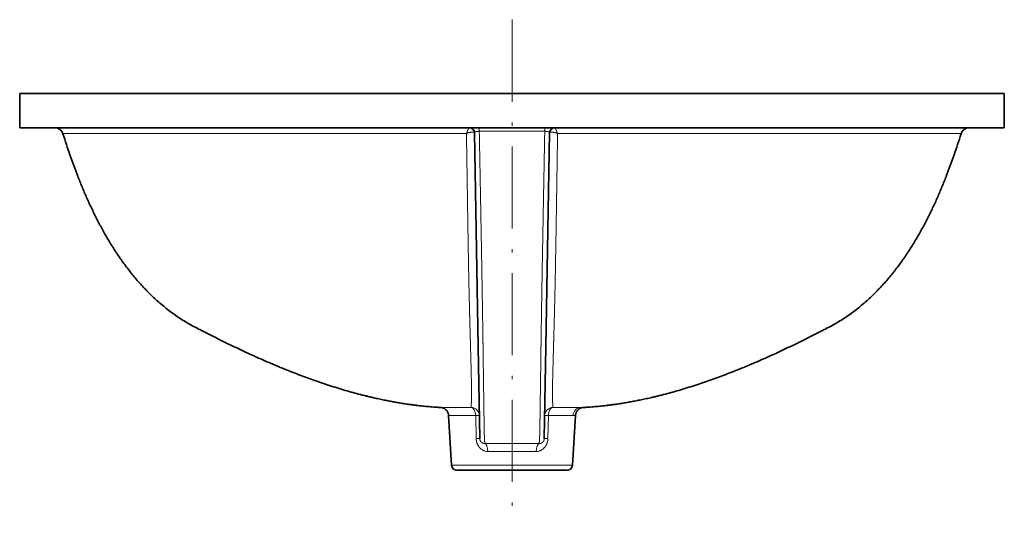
# Model space of a CAD drawing. Extents: x 33 to 373, y 32 to 274.
# Tile 4 of 6: x 33 to 177, y 201 to 274. Entities that reach past the tile are written whole.
import ezdxf

# ---------------------------------------------------------------- set-up
doc = ezdxf.new("R2010")
doc.units = 0
doc.linetypes.add('DASHDOT', pattern=[18.5, 12, -3, 0.5, -3])
doc.layers.get('0').update_dxf_attribs({"lineweight": 13})

# ---------------------------------------------------------------- blocks, each defined once
blk = doc.blocks.new('BLOCK4')
at = {"color": 7, "lineweight": 35}
for p, q in [((-287.5, 0), (-287.5, -20)), ((-287.5, 0), (287.5, 0)), ((287.5, 0), (287.5, -20)), ((-287.5, -20), (287.5, -20)), ((-21.95, -22.95), (-19.77, -147.93)), ((21.95, -22.95), (19.77, -147.93)), ((-19.77, -147.93), (-18.83, -201.54)), ((19.77, -147.93), (18.83, -201.54)), ((-37.05, -188.06), (-35.27, -217.18)), ((37.05, -188.06), (35.27, -217.18)), ((-32.27, -220), (32.27, -220))]:
    blk.add_line(p, q, dxfattribs=at)
at = {"color": 7, "lineweight": 13, "ltscale": 7.34673e-05}
blk.add_line((-262.23, -23.51), (-262.23, -23.51), dxfattribs=at)
at = {"color": 7, "lineweight": 13, "ltscale": 7.34999e-05}
blk.add_line((262.23, -23.51), (262.23, -23.51), dxfattribs=at)
at = {"color": 7, "lineweight": 13, "ltscale": 0.335744}
blk.add_line((-21.21, -188.03), (-20.94, -201.46), dxfattribs=at)
at = {"color": 7, "lineweight": 13, "ltscale": 0.335745}
blk.add_line((21.21, -188.03), (20.94, -201.46), dxfattribs=at)
at = {"color": 7, "lineweight": 35, "ltscale": 0.003331}
for p, q in [((-18.83, -201.68), (-18.83, -201.54)), ((18.83, -201.54), (18.83, -201.68))]:
    blk.add_line(p, q, dxfattribs=at)
at = {"color": 7, "lineweight": 13}
blk.add_line((-35.27, -217.18), (35.27, -217.18), dxfattribs=at)
at = {"color": 7, "lineweight": 35}
for centre, radius, start, end in [((-267, -25), 5, 17.31448, 89.9875), ((-24.95, -23), 3, 1.00001, 90), ((24.95, -23), 3, 90, 179), ((32, -29.2), 8.4, 131.63369, 134.39328), ((267, -25), 5, 90.0126, 162.68561), ((-32.27, -217), 3, 183.5, 270), ((32.27, -217), 3, 270, 356.5)]:
    blk.add_arc(centre, radius, start, end, dxfattribs=at)
at = {"color": 7, "lineweight": 13}
for centre, radius, start, end in [((1.1, -22078.33), 22056.25, 90.002858, 90.052498), ((-1.27, -22351.32), 22329.23, 89.947697, 89.99673), ((-24.06, -188.34), 5, 1.36888, 88.22962), ((24.06, -188.34), 5, 91.77003, 178.96232), ((-16.01, -201.48), 2.97, 259.0297, 272.12442), ((1657.25, -206.32), 1657.26, 179.93532, 180.09739), ((16.01, -201.48), 2.97, 267.87513, 280.97825), ((-14.05, -202.95), 6.19, 255.16882, 269.99365), ((14.05, -202.95), 6.19, 270.00626, 284.84486)]:
    blk.add_arc(centre, radius, start, end, dxfattribs=at)
for centre, major_axis, ratio, start_param, end_param in [((-25.02, -23), (0, -3), 0.968526, 1.671344, 3.14159), ((-26.9, -22.99), (4.95, 0.04), 0.192434, 0.001957, 0.267812), ((-19.24, -23), (0, -3), 0.045653, 1.877783, 3.141593), ((19.24, -23), (0, -3), 0.045652, 3.141592, 4.405403), ((26.9, -22.99), (4.95, -0.04), 0.192435, 2.873781, 3.139636), ((25.02, -23), (0, -3), 0.968526, 3.141595, 4.611841), ((-187.07, 234), (238.11, -396.07), 0.556025, 5.779014, 5.92873), ((187.07, 234), (-238.11, -396.08), 0.556023, 0.354453, 0.504167), ((-24.06, -188.34), (0.01, -5), 0.572451, 1.630217, 3.081191), ((24.06, -188.34), (-0.01, -5), 0.572462, 3.201995, 4.652969), ((40.4, -188.4), (-0.05, -5), 0.961001, 3.194821, 4.660882), ((-24.06, -188.34), (5, 0.09), 0.062273, 0, 0.961557), ((24.06, -188.34), (5, -0.09), 0.062273, 2.180049, 3.141593), ((-23.83, -201.77), (5, 0.09), 0.062457, 0, 0.954583), ((-16.01, -209.44), (0, -5), 0.392824, 1.631887, 3.085438), ((16.01, -209.44), (0, -5), 0.392851, 3.197743, 4.651299), ((23.83, -201.77), (5, -0.09), 0.062456, 2.187021, 3.141593)]:
    blk.add_ellipse(centre, major_axis=major_axis, ratio=ratio, start_param=start_param, end_param=end_param, dxfattribs=at)
for points, knots in [([(-26.61, -23.37), (-26.6, -23.36), (-26.6, -23.35), (-26.6, -23.35), (-26.59, -23.33), (-26.59, -23.32), (-26.59, -23.31), (-26.54, -23.21), (-26.5, -23.11), (-26.47, -23.02), (-26.22, -22.42), (-25.99, -21.85), (-25.79, -21.4), (-25.49, -20.74), (-25.24, -20.27), (-25.15, -20.13), (-25.08, -20.03), (-25.03, -20), (-25.03, -20), (-25.02, -20), (-25.02, -20)], [0, 0, 0, 0, 0, 0, 0.059147, 0.059147, 0.059147, 0.118293, 0.118293, 0.118293, 0.946313, 0.946313, 0.946313, 5.398637, 5.398637, 5.398637, 8.113511, 8.113511, 8.113511, 8.427652, 8.427652, 8.427652, 8.427652, 8.427652, 8.427652]), ([(-26.61, -23.37), (-26.6, -23.37), (-26.59, -23.36), (-26.59, -23.36), (-26.57, -23.35), (-26.56, -23.35), (-26.55, -23.35), (-26.5, -23.33), (-26.46, -23.31), (-26.4, -23.29), (-26.3, -23.26), (-26.2, -23.22), (-26.15, -23.2), (-25.65, -23.03), (-25.15, -22.88), (-24.71, -22.76), (-23.82, -22.57), (-23.02, -22.5), (-22.63, -22.5), (-22.32, -22.57), (-22.13, -22.7)], [0, 0, 0, 0, 0, 0, 0.060365, 0.060365, 0.060365, 0.120731, 0.120731, 0.120731, 0.457087, 0.457087, 0.457087, 0.940004, 0.940004, 0.940004, 4.669618, 4.669618, 4.669618, 8.750265, 8.750265, 8.750265, 8.750265, 8.750265, 8.750265]), ([(-19.11, -22.09), (-19.68, -22.09), (-20.24, -22.13), (-20.75, -22.21), (-21.43, -22.39), (-21.81, -22.64), (-21.9, -22.74), (-21.95, -22.84), (-21.95, -22.95)], [0, 0, 0, 0, 0, 0, 6.615887, 6.615887, 6.615887, 10.71639, 10.71639, 10.71639, 10.71639, 10.71639, 10.71639]), ([(-19.11, -22.09), (-18.9, -33.72), (-18.68, -45.24), (-18.47, -56.51), (-18.07, -78.44), (-17.69, -99.51), (-17.51, -109.53), (-17.28, -123.62), (-17.08, -136.64), (-17.02, -140.63), (-16.96, -144.91), (-16.91, -149), (-16.9, -149.49), (-16.89, -149.89), (-16.89, -150.29)], [0, 0, 0, 0, 0, 0, 99.729088, 99.729088, 99.729088, 194.410754, 194.410754, 194.410754, 238.055391, 238.055391, 238.055391, 242.844158, 242.844158, 242.844158, 242.844158, 242.844158, 242.844158]), ([(19.11, -22.09), (18.93, -31.88), (18.75, -41.6), (18.57, -51.17), (18.23, -69.74), (17.9, -87.79), (17.74, -96.42), (17.45, -113.15), (17.2, -128.83), (17.08, -136.28), (16.98, -143.36), (16.89, -149.94), (16.89, -149.96), (16.89, -150.04), (16.89, -150.13), (16.89, -150.19), (16.89, -150.24), (16.89, -150.29)], [0, 0, 0, 0, 0, 0, 83.983276, 83.983276, 83.983276, 163.667643, 163.667643, 163.667643, 242.023899, 242.023899, 242.023899, 242.348776, 242.348776, 242.348776, 242.961973, 242.961973, 242.961973, 242.961973, 242.961973, 242.961973]), ([(21.95, -22.95), (21.95, -22.8), (21.85, -22.65), (21.65, -22.51), (21.11, -22.29), (20.32, -22.15), (19.93, -22.11), (19.52, -22.09), (19.11, -22.09)], [0, 0, 0, 0, 0, 0, 5.897528, 5.897528, 5.897528, 10.714569, 10.714569, 10.714569, 10.714569, 10.714569, 10.714569]), ([(22.13, -22.7), (22.24, -22.62), (22.39, -22.57), (22.58, -22.53), (23.25, -22.49), (24.1, -22.62), (24.72, -22.75), (25.46, -22.97), (26.21, -23.23), (26.33, -23.27), (26.45, -23.31), (26.58, -23.36), (26.59, -23.36), (26.6, -23.36), (26.61, -23.37)], [0, 0, 0, 0, 0, 0, 2.386096, 2.386096, 2.386096, 7.753697, 7.753697, 7.753697, 8.70488, 8.70488, 8.70488, 8.791661, 8.791661, 8.791661, 8.791661, 8.791661, 8.791661]), ([(25.02, -20), (25.05, -20), (25.11, -20.07), (25.19, -20.19), (25.46, -20.68), (25.8, -21.42), (26.03, -21.95), (26.29, -22.58), (26.55, -23.23), (26.57, -23.26), (26.59, -23.32), (26.61, -23.37)], [0, 0, 0, 0, 0, 0, 2.774998, 2.774998, 2.774998, 8.005148, 8.005148, 8.005148, 8.45657, 8.45657, 8.45657, 8.45657, 8.45657, 8.45657]), ([(-262.23, -23.51), (-262.2, -23.44), (-260.61, -23.38), (-257.44, -23.34), (-252.05, -23.31), (-245.21, -23.3), (-243.95, -23.3), (-240.54, -23.3), (-236.87, -23.3), (-234.47, -23.3), (-230.19, -23.3), (-225.66, -23.3), (-223.7, -23.31), (-221.15, -23.31), (-218.55, -23.31), (-218.01, -23.31), (-216.86, -23.32), (-215.71, -23.32), (-215.2, -23.32), (-210.82, -23.33), (-206.32, -23.33), (-202.34, -23.34), (-196.8, -23.35), (-191.13, -23.36), (-189.58, -23.37), (-186.9, -23.37), (-184.2, -23.38), (-182.97, -23.38), (-177.89, -23.39), (-172.73, -23.4), (-168.66, -23.41), (-164.08, -23.41), (-159.46, -23.42), (-159.24, -23.42), (-158.48, -23.42), (-157.72, -23.42), (-157.48, -23.42), (-157.01, -23.43), (-156.54, -23.43), (-156.3, -23.43), (-152.85, -23.43), (-149.38, -23.44), (-146.11, -23.44), (-142.3, -23.45), (-138.46, -23.45), (-137.93, -23.45), (-136.86, -23.45), (-135.79, -23.45), (-135.26, -23.46), (-134.19, -23.46), (-133.12, -23.46), (-132.58, -23.46), (-131.52, -23.46), (-130.45, -23.46), (-129.91, -23.46), (-127.43, -23.46), (-124.94, -23.46), (-123.35, -23.47), (-121.11, -23.47), (-118.87, -23.47), (-118.6, -23.47), (-117.92, -23.47), (-117.23, -23.47), (-116.81, -23.47), (-116.03, -23.47), (-115.25, -23.47), (-114.67, -23.47), (-113.1, -23.47), (-111.52, -23.47), (-110.31, -23.47), (-108.86, -23.47), (-107.4, -23.47), (-107.39, -23.47), (-106.96, -23.47), (-106.52, -23.47), (-106.32, -23.47), (-105.69, -23.47), (-105.05, -23.47), (-104.84, -23.47), (-102.48, -23.47), (-100.11, -23.47), (-98.17, -23.47), (-94.63, -23.47), (-91.07, -23.47), (-89.46, -23.47), (-85.98, -23.47), (-82.49, -23.46), (-81.88, -23.46), (-77.43, -23.46), (-72.95, -23.45), (-70.26, -23.45), (-67.42, -23.45), (-64.58, -23.44), (-64.25, -23.44), (-63.79, -23.44), (-63.34, -23.44), (-63.11, -23.44), (-62.63, -23.44), (-62.14, -23.44), (-61.96, -23.44), (-58.94, -23.43), (-55.91, -23.43), (-53.13, -23.42), (-50.11, -23.42), (-47.09, -23.41), (-46.86, -23.41), (-46.39, -23.41), (-45.93, -23.41), (-45.7, -23.41), (-44.95, -23.41), (-44.2, -23.4), (-43.93, -23.4), (-40.18, -23.4), (-36.43, -23.39), (-33.1, -23.38), (-29.85, -23.37), (-26.61, -23.37)], [0, 0, 0, 0, 0, 0, 84.411581, 84.411581, 84.411581, 102.515336, 102.515336, 102.515336, 132.155962, 132.155962, 132.155962, 153.982299, 153.982299, 153.982299, 160.017924, 160.017924, 160.017924, 166.165853, 166.165853, 166.165853, 205.824394, 205.824394, 205.824394, 219.895246, 219.895246, 219.895246, 230.962505, 230.962505, 230.962505, 266.939129, 266.939129, 266.939129, 271.637428, 271.637428, 271.637428, 273.71672, 273.71672, 273.71672, 275.796012, 275.796012, 275.796012, 304.061799, 304.061799, 304.061799, 308.604003, 308.604003, 308.604003, 313.146207, 313.146207, 313.146207, 317.688406, 317.688406, 317.688406, 322.230605, 322.230605, 322.230605, 338.746839, 338.746839, 338.746839, 341.017928, 341.017928, 341.017928, 344.458594, 344.458594, 344.458594, 347.545219, 347.545219, 347.545219, 357.633078, 357.633078, 357.633078, 359.613035, 359.613035, 359.613035, 361.216325, 361.216325, 361.216325, 364.786557, 364.786557, 364.786557, 380.819211, 380.819211, 380.819211, 393.993522, 393.993522, 393.993522, 409.213392, 409.213392, 409.213392, 430.367198, 430.367198, 430.367198, 432.124121, 432.124121, 432.124121, 434.057245, 434.057245, 434.057245, 436.106207, 436.106207, 436.106207, 458.43219, 458.43219, 458.43219, 460.278179, 460.278179, 460.278179, 462.124168, 462.124168, 462.124168, 466.190906, 466.190906, 466.190906, 492.199261, 492.199261, 492.199261, 492.199261, 492.199261, 492.199261]), ([(-26.61, -23.37), (-26.45, -33.47), (-26.3, -43.48), (-26.15, -53.29), (-25.86, -72.44), (-25.56, -90.72), (-25.41, -99.45), (-25.2, -110.25), (-24.98, -120.25), (-24.92, -122.46), (-24.84, -126.02), (-24.75, -129.44), (-24.72, -130.74), (-24.68, -132.06), (-24.65, -133.36), (-24.64, -133.4), (-24.64, -133.45), (-24.64, -133.49)], [0, 0, 0, 0, 0, 0, 89.927132, 89.927132, 89.927132, 176.908731, 176.908731, 176.908731, 202.507146, 202.507146, 202.507146, 218.635114, 218.635114, 218.635114, 219.174048, 219.174048, 219.174048, 219.174048, 219.174048, 219.174048]), ([(24.64, -133.49), (24.8, -127.78), (24.95, -121.61), (25.1, -115.05), (25.43, -98.52), (25.73, -80.49), (25.9, -69.58), (26.14, -53.84), (26.39, -37.73), (26.46, -32.96), (26.53, -28.18), (26.61, -23.37)], [0, 0, 0, 0, 0, 0, 73.413421, 73.413421, 73.413421, 176.188546, 176.188546, 176.188546, 218.996809, 218.996809, 218.996809, 218.996809, 218.996809, 218.996809]), ([(262.23, -23.51), (262.23, -23.51), (262.23, -23.51), (262.23, -23.51), (262.12, -23.43), (260.45, -23.38), (257.29, -23.34), (251.45, -23.31), (243.9, -23.3), (241.91, -23.3), (236.71, -23.3), (230.97, -23.3), (227.33, -23.3), (222.48, -23.31), (217.42, -23.32), (216.29, -23.32), (211.38, -23.33), (206.3, -23.33), (202.31, -23.34), (196.75, -23.35), (191.07, -23.36), (189.56, -23.37), (186.87, -23.37), (184.16, -23.38), (182.94, -23.38), (177.86, -23.39), (172.69, -23.4), (168.63, -23.41), (164.05, -23.41), (159.43, -23.42), (159.21, -23.42), (158.45, -23.42), (157.69, -23.42), (157.45, -23.42), (156.98, -23.43), (156.51, -23.43), (156.27, -23.43), (152.82, -23.43), (149.35, -23.44), (146.08, -23.44), (142.27, -23.45), (138.43, -23.45), (137.89, -23.45), (136.83, -23.45), (135.76, -23.45), (135.23, -23.46), (134.14, -23.46), (133.05, -23.46), (132.58, -23.46), (131.49, -23.46), (130.41, -23.46), (129.87, -23.46), (127.39, -23.46), (124.9, -23.46), (123.31, -23.47), (121.07, -23.47), (118.82, -23.47), (118.55, -23.47), (117.87, -23.47), (117.19, -23.47), (116.78, -23.47), (116.01, -23.47), (115.25, -23.47), (114.66, -23.47), (113.09, -23.47), (111.52, -23.47), (110.31, -23.47), (108.83, -23.47), (107.35, -23.47), (107.4, -23.47), (106.94, -23.47), (106.48, -23.47), (106.27, -23.47), (105.63, -23.47), (104.98, -23.47), (104.74, -23.47), (100.73, -23.47), (96.73, -23.47), (93.16, -23.47), (88.69, -23.47), (84.2, -23.47), (83.63, -23.47), (81.98, -23.46), (80.33, -23.46), (79.53, -23.46), (76.17, -23.46), (72.81, -23.45), (70.17, -23.45), (67.46, -23.45), (64.75, -23.44), (64.63, -23.44), (64.12, -23.44), (63.62, -23.44), (63.27, -23.44), (62.65, -23.44), (62.02, -23.44), (61.79, -23.44), (58.88, -23.43), (55.96, -23.43), (53.28, -23.42), (50.39, -23.42), (47.49, -23.41), (46.92, -23.41), (46.16, -23.41), (45.39, -23.41), (44.75, -23.41), (43.96, -23.4), (43.18, -23.4), (42.69, -23.4), (39.33, -23.39), (35.98, -23.39), (32.86, -23.38), (29.73, -23.37), (26.61, -23.37)], [0, 0, 0, 0, 0, 0, 1.36179, 1.36179, 1.36179, 84.418459, 84.418459, 84.418459, 112.103124, 112.103124, 112.103124, 153.993509, 153.993509, 153.993509, 165.944451, 165.944451, 165.944451, 205.610174, 205.610174, 205.610174, 219.799793, 219.799793, 219.799793, 230.881424, 230.881424, 230.881424, 266.852956, 266.852956, 266.852956, 271.56784, 271.56784, 271.56784, 273.647416, 273.647416, 273.647416, 275.726993, 275.726993, 275.726993, 303.993819, 303.993819, 303.993819, 308.538449, 308.538449, 308.538449, 313.083078, 313.083078, 313.083078, 317.767737, 317.767737, 317.767737, 322.312361, 322.312361, 322.312361, 338.844826, 338.844826, 338.844826, 341.117127, 341.117127, 341.117127, 344.517133, 344.517133, 344.517133, 347.53775, 347.53775, 347.53775, 357.636805, 357.636805, 357.636805, 359.817923, 359.817923, 359.817923, 361.467475, 361.467475, 361.467475, 365.094733, 365.094733, 365.094733, 394.657869, 394.657869, 394.657869, 401.6285, 401.6285, 401.6285, 408.14148, 408.14148, 408.14148, 428.958151, 428.958151, 428.958151, 429.967975, 429.967975, 429.967975, 433.019613, 433.019613, 433.019613, 435.090172, 435.090172, 435.090172, 456.548103, 456.548103, 456.548103, 458.250621, 458.250621, 458.250621, 462.675138, 462.675138, 462.675138, 464.538842, 464.538842, 464.538842, 489.572924, 489.572924, 489.572924, 489.572924, 489.572924, 489.572924]), ([(-24.64, -133.49), (-24.64, -133.53), (-24.64, -133.57), (-24.64, -133.62), (-24.64, -133.7), (-24.63, -133.79), (-24.63, -133.83), (-24.61, -134.44), (-24.6, -135.04), (-24.58, -135.6), (-24.48, -139.01), (-24.39, -142.26), (-24.32, -144.86), (-24.19, -149.42), (-24.08, -153.49), (-24.04, -155.25), (-23.94, -158.69), (-23.87, -161.72), (-23.83, -163.17), (-23.77, -165.44), (-23.73, -167.44), (-23.71, -168.21), (-23.69, -169.33), (-23.67, -170.35), (-23.66, -170.7), (-23.65, -171.37), (-23.63, -172.01), (-23.63, -172.34), (-23.62, -172.97), (-23.61, -173.55), (-23.6, -173.84), (-23.59, -174.43), (-23.59, -174.98), (-23.58, -175.25), (-23.58, -175.66), (-23.58, -176.04), (-23.58, -176.17), (-23.59, -176.37), (-23.59, -176.56), (-23.59, -176.62), (-23.59, -176.74), (-23.6, -176.86), (-23.6, -176.92), (-23.6, -177.12), (-23.6, -177.31), (-23.6, -177.43), (-23.61, -177.68), (-23.61, -177.92), (-23.62, -178.04), (-23.62, -178.35), (-23.63, -178.64), (-23.63, -178.82), (-23.64, -179), (-23.66, -179.19), (-23.66, -179.2), (-23.66, -179.23), (-23.66, -179.25), (-23.66, -179.27), (-23.67, -179.3), (-23.67, -179.33), (-23.67, -179.34), (-23.69, -179.63), (-23.7, -179.91), (-23.71, -180.15), (-23.73, -180.41), (-23.75, -180.64), (-23.75, -180.66), (-23.75, -180.68), (-23.76, -180.7), (-23.76, -180.71), (-23.77, -180.84), (-23.78, -180.98), (-23.79, -181.1), (-23.79, -181.23), (-23.81, -181.35), (-23.81, -181.35), (-23.81, -181.38), (-23.81, -181.4), (-23.81, -181.42), (-23.82, -181.51), (-23.83, -181.61), (-23.83, -181.69), (-23.83, -181.78), (-23.84, -181.86), (-23.84, -181.87), (-23.84, -181.89), (-23.85, -181.91), (-23.85, -181.93), (-23.86, -182.07), (-23.87, -182.22), (-23.87, -182.34), (-23.87, -182.47), (-23.88, -182.59), (-23.88, -182.6), (-23.88, -182.64), (-23.88, -182.67), (-23.89, -182.68), (-23.89, -182.72), (-23.89, -182.75), (-23.89, -182.76), (-23.89, -182.79), (-23.89, -182.82), (-23.89, -182.83), (-23.89, -182.91), (-23.9, -182.97), (-23.9, -183.02), (-23.9, -183.12), (-23.9, -183.21), (-23.9, -183.24), (-23.9, -183.29), (-23.9, -183.33), (-23.9, -183.34), (-23.9, -183.34), (-23.9, -183.35)], [0, 0, 0, 0, 0, 0, 0.484981, 0.484981, 0.484981, 0.956777, 0.956777, 0.956777, 7.795311, 7.795311, 7.795311, 43.061199, 43.061199, 43.061199, 73.361695, 73.361695, 73.361695, 104.951709, 104.951709, 104.951709, 127.011041, 127.011041, 127.011041, 138.661353, 138.661353, 138.661353, 150.669761, 150.669761, 150.669761, 163.713229, 163.713229, 163.713229, 177.730893, 177.730893, 177.730893, 185.311256, 185.311256, 185.311256, 189.101441, 189.101441, 189.101441, 192.891626, 192.891626, 192.891626, 201.620417, 201.620417, 201.620417, 210.020795, 210.020795, 210.020795, 224.257222, 224.257222, 224.257222, 225.439914, 225.439914, 225.439914, 226.622607, 226.622607, 226.622607, 227.805296, 227.805296, 227.805296, 251.53286, 251.53286, 251.53286, 252.984225, 252.984225, 252.984225, 254.569342, 254.569342, 254.569342, 267.427556, 267.427556, 267.427556, 269.267314, 269.267314, 269.267314, 270.71868, 270.71868, 270.71868, 281.255194, 281.255194, 281.255194, 282.345736, 282.345736, 282.345736, 284.619515, 284.619515, 284.619515, 303.5178, 303.5178, 303.5178, 306.60657, 306.60657, 306.60657, 309.689018, 309.689018, 309.689018, 313.075284, 313.075284, 313.075284, 316.164054, 316.164054, 316.164054, 328.423236, 328.423236, 328.423236, 340.741255, 340.741255, 340.741255, 342.764569, 342.764569, 342.764569, 342.764569, 342.764569, 342.764569]), ([(23.9, -183.35), (23.9, -183.32), (23.9, -183.29), (23.9, -183.27), (23.9, -183.21), (23.9, -183.14), (23.9, -183.11), (23.9, -183.04), (23.9, -182.96), (23.89, -182.92), (23.89, -182.87), (23.89, -182.81), (23.89, -182.77), (23.89, -182.74), (23.89, -182.71), (23.89, -182.7), (23.88, -182.68), (23.88, -182.66), (23.88, -182.64), (23.88, -182.53), (23.87, -182.4), (23.87, -182.28), (23.86, -182.14), (23.85, -181.99), (23.85, -181.97), (23.85, -181.95), (23.85, -181.93), (23.85, -181.92), (23.84, -181.9), (23.84, -181.88), (23.84, -181.86), (23.83, -181.77), (23.83, -181.67), (23.82, -181.58), (23.82, -181.47), (23.81, -181.36), (23.81, -181.35), (23.8, -181.32), (23.8, -181.3), (23.8, -181.28), (23.8, -181.25), (23.79, -181.23), (23.79, -181.22), (23.79, -181.12), (23.78, -181.03), (23.78, -180.94), (23.77, -180.85), (23.76, -180.75), (23.76, -180.74), (23.76, -180.71), (23.75, -180.68), (23.75, -180.67), (23.75, -180.61), (23.74, -180.55), (23.74, -180.51), (23.72, -180.28), (23.71, -180.05), (23.7, -179.85), (23.69, -179.63), (23.67, -179.4), (23.67, -179.39), (23.67, -179.37), (23.67, -179.35), (23.67, -179.34), (23.66, -179.3), (23.66, -179.26), (23.66, -179.25), (23.66, -179.2), (23.65, -179.15), (23.65, -179.13), (23.63, -178.84), (23.62, -178.53), (23.62, -178.24), (23.61, -177.84), (23.6, -177.41), (23.6, -177.31), (23.6, -177.16), (23.6, -177.01), (23.6, -176.96), (23.59, -176.85), (23.59, -176.74), (23.59, -176.7), (23.59, -176.62), (23.59, -176.54), (23.59, -176.51), (23.59, -176.46), (23.59, -176.41), (23.59, -176.38), (23.58, -176.3), (23.58, -176.22), (23.58, -176.19), (23.58, -176.02), (23.58, -175.86), (23.58, -175.75), (23.58, -175.25), (23.59, -174.72), (23.6, -174.3), (23.61, -173.63), (23.62, -172.9), (23.62, -172.67), (23.63, -171.99), (23.65, -171.27), (23.66, -170.77), (23.68, -169.78), (23.7, -168.7), (23.71, -168.17), (23.75, -166.31), (23.8, -164.2), (23.84, -162.6), (23.91, -159.87), (24, -156.79), (24.03, -155.62), (24.11, -152.45), (24.21, -148.94), (24.27, -146.66), (24.37, -142.95), (24.49, -138.95), (24.53, -137.52), (24.57, -135.84), (24.62, -134.12), (24.63, -133.94), (24.64, -133.72), (24.64, -133.49)], [0, 0, 0, 0, 0, 0, 9.273207, 9.273207, 9.273207, 18.546414, 18.546414, 18.546414, 27.381922, 27.381922, 27.381922, 30.948305, 30.948305, 30.948305, 33.157183, 33.157183, 33.157183, 35.366061, 35.366061, 35.366061, 55.319027, 55.319027, 55.319027, 56.599579, 56.599579, 56.599579, 58.092313, 58.092313, 58.092313, 59.39986, 59.39986, 59.39986, 71.34171, 71.34171, 71.34171, 72.834444, 72.834444, 72.834444, 74.327178, 74.327178, 74.327178, 75.819913, 75.819913, 75.819913, 85.25093, 85.25093, 85.25093, 86.298822, 86.298822, 86.298822, 88.543759, 88.543759, 88.543759, 92.735325, 92.735325, 92.735325, 111.607481, 111.607481, 111.607481, 112.569132, 112.569132, 112.569132, 113.530784, 113.530784, 113.530784, 115.857063, 115.857063, 115.857063, 117.780366, 117.780366, 117.780366, 140.474629, 140.474629, 140.474629, 146.959233, 146.959233, 146.959233, 150.201537, 150.201537, 150.201537, 153.647807, 153.647807, 153.647807, 155.155622, 155.155622, 155.155622, 156.663438, 156.663438, 156.663438, 159.966973, 159.966973, 159.966973, 165.998229, 165.998229, 165.998229, 186.947446, 186.947446, 186.947446, 196.434489, 196.434489, 196.434489, 213.682228, 213.682228, 213.682228, 229.748399, 229.748399, 229.748399, 266.136512, 266.136512, 266.136512, 287.001614, 287.001614, 287.001614, 320.588083, 320.588083, 320.588083, 338.694972, 338.694972, 338.694972, 341.440852, 341.440852, 341.440852, 341.440852, 341.440852, 341.440852]), ([(-16.89, -150.29), (-16.89, -150.51), (-16.88, -150.72), (-16.88, -150.82), (-16.87, -151.61), (-16.86, -152.4), (-16.85, -152.97), (-16.79, -158.02), (-16.72, -162.76), (-16.67, -166.69), (-16.59, -172.4), (-16.52, -177.34), (-16.5, -179.07), (-16.45, -182.95), (-16.4, -186.26), (-16.37, -187.99), (-16.34, -189.97), (-16.32, -191.69), (-16.31, -192.04), (-16.3, -192.73), (-16.29, -193.39), (-16.29, -193.71), (-16.26, -195.08), (-16.24, -196.26), (-16.23, -197.09), (-16.21, -198.11), (-16.19, -198.99), (-16.18, -199.22), (-16.17, -199.57), (-16.16, -199.9), (-16.15, -200.02), (-16.14, -200.24), (-16.14, -200.45), (-16.13, -200.56), (-16.12, -200.95), (-16.1, -201.32), (-16.09, -201.57), (-16.08, -201.82), (-16.06, -202.06), (-16.06, -202.07), (-16.06, -202.09), (-16.06, -202.11), (-16.06, -202.12), (-16.04, -202.34), (-16.03, -202.55), (-16.02, -202.74), (-16.01, -202.93), (-15.99, -203.1), (-15.99, -203.12), (-15.99, -203.14), (-15.99, -203.15), (-15.98, -203.17), (-15.97, -203.31), (-15.96, -203.44), (-15.95, -203.57), (-15.94, -203.69), (-15.94, -203.8), (-15.93, -203.81), (-15.93, -203.83), (-15.93, -203.84), (-15.93, -203.84), (-15.93, -203.9), (-15.92, -203.96), (-15.92, -204.01), (-15.92, -204.07), (-15.91, -204.12), (-15.91, -204.13), (-15.91, -204.14), (-15.91, -204.15), (-15.91, -204.16), (-15.91, -204.17), (-15.91, -204.19), (-15.91, -204.19), (-15.91, -204.23), (-15.91, -204.27), (-15.9, -204.31), (-15.9, -204.35), (-15.9, -204.4), (-15.9, -204.41), (-15.9, -204.43), (-15.9, -204.45)], [0, 0, 0, 0, 0, 0, 2.459437, 2.459437, 2.459437, 8.984286, 8.984286, 8.984286, 60.846355, 60.846355, 60.846355, 91.051794, 91.051794, 91.051794, 133.201919, 133.201919, 133.201919, 144.455856, 144.455856, 144.455856, 156.20647, 156.20647, 156.20647, 196.195981, 196.195981, 196.195981, 211.822758, 211.822758, 211.822758, 220.331423, 220.331423, 220.331423, 228.873314, 228.873314, 228.873314, 252.833852, 252.833852, 252.833852, 254.276415, 254.276415, 254.276415, 255.613627, 255.613627, 255.613627, 277.990055, 277.990055, 277.990055, 279.315183, 279.315183, 279.315183, 280.754313, 280.754313, 280.754313, 299.156677, 299.156677, 299.156677, 300.692964, 300.692964, 300.692964, 302.429707, 302.429707, 302.429707, 311.647423, 311.647423, 311.647423, 313.18371, 313.18371, 313.18371, 314.719997, 314.719997, 314.719997, 316.256285, 316.256285, 316.256285, 323.565769, 323.565769, 323.565769, 327.802682, 327.802682, 327.802682, 327.802682, 327.802682, 327.802682]), ([(16.89, -150.29), (16.89, -150.54), (16.88, -150.78), (16.88, -150.95), (16.87, -151.88), (16.86, -152.81), (16.85, -153.49), (16.78, -158.6), (16.72, -163.4), (16.66, -167.27), (16.6, -172.21), (16.53, -176.56), (16.52, -177.74), (16.46, -181.82), (16.41, -185.33), (16.38, -187.56), (16.34, -189.94), (16.31, -191.96), (16.31, -192.3), (16.3, -192.99), (16.29, -193.63), (16.28, -193.95), (16.27, -194.93), (16.25, -195.81), (16.24, -196.39), (16.22, -197.44), (16.2, -198.36), (16.19, -198.79), (16.18, -199.25), (16.16, -199.68), (16.16, -199.73), (16.16, -199.84), (16.15, -199.96), (16.15, -200.01), (16.15, -200.13), (16.14, -200.24), (16.14, -200.3), (16.13, -200.72), (16.11, -201.11), (16.1, -201.43), (16.09, -201.74), (16.07, -202.02), (16.07, -202.04), (16.06, -202.06), (16.06, -202.08), (16.06, -202.09), (16.06, -202.13), (16.06, -202.16), (16.05, -202.19), (16.04, -202.38), (16.03, -202.57), (16.02, -202.74), (16.01, -202.9), (16, -203.05), (15.99, -203.06), (15.99, -203.08), (15.99, -203.11), (15.99, -203.12), (15.99, -203.14), (15.99, -203.15), (15.98, -203.17), (15.97, -203.31), (15.96, -203.45), (15.95, -203.57), (15.94, -203.69), (15.93, -203.81), (15.93, -203.82), (15.93, -203.83), (15.93, -203.84), (15.93, -203.85), (15.93, -203.91), (15.92, -203.97), (15.92, -204.02), (15.92, -204.07), (15.91, -204.12), (15.91, -204.13), (15.91, -204.15), (15.91, -204.16), (15.91, -204.16), (15.91, -204.21), (15.91, -204.25), (15.9, -204.28), (15.9, -204.34), (15.9, -204.4), (15.9, -204.4), (15.9, -204.42), (15.9, -204.45)], [0, 0, 0, 0, 0, 0, 2.798486, 2.798486, 2.798486, 10.61098, 10.61098, 10.61098, 62.273154, 62.273154, 62.273154, 82.305674, 82.305674, 82.305674, 134.828273, 134.828273, 134.828273, 146.149664, 146.149664, 146.149664, 157.961683, 157.961683, 157.961683, 183.897897, 183.897897, 183.897897, 210.281246, 210.281246, 210.281246, 214.208812, 214.208812, 214.208812, 218.53912, 218.53912, 218.53912, 222.892336, 222.892336, 222.892336, 251.9145, 251.9145, 251.9145, 253.243516, 253.243516, 253.243516, 254.57664, 254.57664, 254.57664, 257.234662, 257.234662, 257.234662, 276.26898, 276.26898, 276.26898, 277.8121, 277.8121, 277.8121, 279.261765, 279.261765, 279.261765, 280.594853, 280.594853, 280.594853, 299.148142, 299.148142, 299.148142, 300.627352, 300.627352, 300.627352, 302.36619, 302.36619, 302.36619, 311.607913, 311.607913, 311.607913, 313.148201, 313.148201, 313.148201, 314.897563, 314.897563, 314.897563, 322.599001, 322.599001, 322.599001, 328.646989, 328.646989, 328.646989, 328.646989, 328.646989, 328.646989]), ([(-40.2, -183.4), (-40.62, -183.41), (-40.97, -183.41), (-41.25, -183.41), (-41.48, -183.42), (-41.63, -183.41), (-41.64, -183.41), (-41.65, -183.41), (-41.66, -183.41)], [0, 0, 0, 0, 0, 0, 45.36207, 45.36207, 45.36207, 50.393699, 50.393699, 50.393699, 50.393699, 50.393699, 50.393699]), ([(-40.2, -183.4), (-40.2, -183.4), (-40.19, -183.4), (-40.19, -183.4), (-40.19, -183.4), (-40.19, -183.4), (-40.19, -183.4), (-40.18, -183.4), (-40.17, -183.4), (-40.16, -183.4), (-40.12, -183.4), (-40.08, -183.4), (-40.05, -183.4), (-40, -183.4), (-39.94, -183.4), (-39.93, -183.4), (-39.89, -183.4), (-39.86, -183.4), (-39.84, -183.4), (-39.66, -183.4), (-39.47, -183.4), (-39.28, -183.4), (-38.89, -183.4), (-38.46, -183.4), (-38.25, -183.4), (-37.86, -183.39), (-37.45, -183.39), (-37.28, -183.39), (-37.04, -183.39), (-36.8, -183.39), (-36.73, -183.39), (-36.67, -183.39), (-36.6, -183.39)], [0, 0, 0, 0, 0, 0, 0.118574, 0.118574, 0.118574, 0.237148, 0.237148, 0.237148, 0.948588, 0.948588, 0.948588, 4.505755, 4.505755, 4.505755, 6.256602, 6.256602, 6.256602, 7.857333, 7.857333, 7.857333, 23.806343, 23.806343, 23.806343, 40.717329, 40.717329, 40.717329, 51.876266, 51.876266, 51.876266, 56.093567, 56.093567, 56.093567, 56.093567, 56.093567, 56.093567]), ([(-36.6, -183.39), (-36.22, -183.39), (-35.83, -183.39), (-35.44, -183.39), (-34.6, -183.39), (-33.71, -183.38), (-33.23, -183.38), (-32.05, -183.38), (-30.78, -183.37), (-30, -183.37), (-28.36, -183.36), (-26.63, -183.35), (-25.76, -183.35), (-24.84, -183.35), (-23.9, -183.35)], [0, 0, 0, 0, 0, 0, 23.316211, 23.316211, 23.316211, 46.281914, 46.281914, 46.281914, 81.114344, 81.114344, 81.114344, 116.188073, 116.188073, 116.188073, 116.188073, 116.188073, 116.188073]), ([(36.6, -183.39), (36.05, -183.39), (35.46, -183.39), (34.8, -183.39), (33.27, -183.38), (31.58, -183.37), (30.52, -183.37), (28.64, -183.36), (26.63, -183.35), (25.76, -183.35), (24.84, -183.35), (23.9, -183.35)], [0, 0, 0, 0, 0, 0, 34.324228, 34.324228, 34.324228, 80.318501, 80.318501, 80.318501, 115.338566, 115.338566, 115.338566, 115.338566, 115.338566, 115.338566]), ([(40.2, -183.4), (40.2, -183.4), (40.2, -183.4), (40.19, -183.4), (40.14, -183.4), (40.08, -183.4), (40.03, -183.4), (39.96, -183.4), (39.88, -183.4), (39.88, -183.4), (39.85, -183.4), (39.82, -183.4), (39.82, -183.4), (39.77, -183.4), (39.72, -183.4), (39.69, -183.4), (39.47, -183.4), (39.25, -183.4), (39.03, -183.4), (38.54, -183.4), (38.01, -183.4), (37.69, -183.39), (37.28, -183.39), (36.85, -183.39), (36.76, -183.39), (36.68, -183.39), (36.6, -183.39)], [0, 0, 0, 0, 0, 0, 0.055023, 0.055023, 0.055023, 5.664808, 5.664808, 5.664808, 7.342482, 7.342482, 7.342482, 8.537769, 8.537769, 8.537769, 11.878963, 11.878963, 11.878963, 28.190719, 28.190719, 28.190719, 50.635184, 50.635184, 50.635184, 55.830422, 55.830422, 55.830422, 55.830422, 55.830422, 55.830422]), ([(41.66, -183.41), (41.59, -183.41), (41.49, -183.41), (41.35, -183.41), (41.11, -183.41), (40.79, -183.41), (40.67, -183.41), (40.51, -183.41), (40.33, -183.41), (40.29, -183.41), (40.25, -183.41), (40.2, -183.4)], [0, 0, 0, 0, 0, 0, 30.113964, 30.113964, 30.113964, 45.233571, 45.233571, 45.233571, 50.543212, 50.543212, 50.543212, 50.543212, 50.543212, 50.543212]), ([(-35.61, -188.09), (-35.95, -188.1), (-36.24, -188.1), (-36.48, -188.1), (-36.76, -188.1), (-36.94, -188.1), (-36.98, -188.1), (-37.03, -188.09), (-37.04, -188.08), (-37.05, -188.07), (-37.05, -188.07), (-37.05, -188.06)], [0, 0, 0, 0, 0, 0, 40.903946, 40.903946, 40.903946, 61.350378, 61.350378, 61.350378, 68.157816, 68.157816, 68.157816, 68.157816, 68.157816, 68.157816]), ([(-35.61, -188.09), (-35.61, -188.09), (-35.6, -188.09), (-35.6, -188.09), (-35.56, -188.09), (-35.53, -188.09), (-35.49, -188.09), (-35.45, -188.09), (-35.41, -188.09), (-35.39, -188.09), (-35.37, -188.09), (-35.35, -188.09), (-35.33, -188.09), (-35.31, -188.09), (-35.29, -188.09), (-35.27, -188.09), (-35.11, -188.09), (-34.94, -188.09), (-34.77, -188.09), (-34.47, -188.09), (-34.15, -188.09), (-34.03, -188.09), (-33.76, -188.09), (-33.48, -188.08), (-33.34, -188.08), (-33.07, -188.08), (-32.79, -188.08), (-32.7, -188.08), (-32.57, -188.08), (-32.43, -188.08)], [0, 0, 0, 0, 0, 0, 0.392904, 0.392904, 0.392904, 4.321933, 4.321933, 4.321933, 5.29064, 5.29064, 5.29064, 6.469346, 6.469346, 6.469346, 7.427181, 7.427181, 7.427181, 24.1316, 24.1316, 24.1316, 35.526582, 35.526582, 35.526582, 46.670934, 46.670934, 46.670934, 56.203822, 56.203822, 56.203822, 56.203822, 56.203822, 56.203822]), ([(-32.43, -188.08), (-31.95, -188.08), (-31.43, -188.08), (-30.83, -188.08), (-29.48, -188.07), (-27.99, -188.06), (-27.06, -188.06), (-25.39, -188.05), (-23.61, -188.04), (-22.86, -188.04), (-22.04, -188.04), (-21.21, -188.03)], [0, 0, 0, 0, 0, 0, 34.004588, 34.004588, 34.004588, 79.974529, 79.974529, 79.974529, 115.088645, 115.088645, 115.088645, 115.088645, 115.088645, 115.088645]), ([(32.43, -188.08), (32.11, -188.08), (31.76, -188.08), (31.4, -188.08), (30.66, -188.08), (29.88, -188.07), (29.45, -188.07), (28.4, -188.06), (27.29, -188.06), (26.6, -188.06), (25.15, -188.05), (23.61, -188.04), (22.85, -188.04), (22.04, -188.04), (21.21, -188.03)], [0, 0, 0, 0, 0, 0, 23.085207, 23.085207, 23.085207, 45.950345, 45.950345, 45.950345, 80.698019, 80.698019, 80.698019, 115.744273, 115.744273, 115.744273, 115.744273, 115.744273, 115.744273]), ([(35.61, -188.09), (35.61, -188.09), (35.61, -188.09), (35.61, -188.09), (35.61, -188.09), (35.61, -188.09), (35.61, -188.09), (35.56, -188.09), (35.51, -188.09), (35.46, -188.09), (35.39, -188.09), (35.32, -188.09), (35.32, -188.09), (35.3, -188.09), (35.27, -188.09), (35.27, -188.09), (35.1, -188.09), (34.93, -188.09), (34.76, -188.09), (34.47, -188.09), (34.15, -188.09), (34.01, -188.09), (33.68, -188.08), (33.33, -188.08), (33.11, -188.08), (32.84, -188.08), (32.56, -188.08), (32.52, -188.08), (32.48, -188.08), (32.43, -188.08)], [0, 0, 0, 0, 0, 0, 0.035291, 0.035291, 0.035291, 0.070581, 0.070581, 0.070581, 5.808855, 5.808855, 5.808855, 7.624752, 7.624752, 7.624752, 8.420006, 8.420006, 8.420006, 25.320174, 25.320174, 25.320174, 36.296936, 36.296936, 36.296936, 53.092566, 53.092566, 53.092566, 56.116758, 56.116758, 56.116758, 56.116758, 56.116758, 56.116758]), ([(37.05, -188.06), (37.05, -188.08), (37.03, -188.09), (37.01, -188.1), (36.88, -188.1), (36.64, -188.1), (36.43, -188.1), (36.13, -188.1), (35.76, -188.1), (35.72, -188.1), (35.67, -188.1), (35.61, -188.09)], [0, 0, 0, 0, 0, 0, 20.748427, 20.748427, 20.748427, 61.620512, 61.620512, 61.620512, 68.487388, 68.487388, 68.487388, 68.487388, 68.487388, 68.487388]), ([(-20.94, -201.46), (-20.93, -201.91), (-20.9, -202.37), (-20.83, -202.82), (-20.6, -203.92), (-20.2, -204.95), (-19.91, -205.52), (-19.26, -206.55), (-18.46, -207.38), (-18.04, -207.74), (-17.33, -208.25), (-16.56, -208.62), (-16.25, -208.74), (-15.94, -208.85), (-15.63, -208.93)], [0, 0, 0, 0, 0, 0, 3.273775, 3.273775, 3.273775, 8.061941, 8.061941, 8.061941, 12.561243, 12.561243, 12.561243, 15.34826, 15.34826, 15.34826, 15.34826, 15.34826, 15.34826]), ([(-18.83, -201.68), (-18.82, -201.93), (-18.79, -202.19), (-18.73, -202.44), (-18.53, -203), (-18.22, -203.45), (-18.01, -203.67), (-17.62, -204), (-17.18, -204.22), (-16.98, -204.3), (-16.78, -204.35), (-16.57, -204.4)], [0, 0, 0, 0, 0, 0, 3.759348, 3.759348, 3.759348, 8.703465, 8.703465, 8.703465, 12.365375, 12.365375, 12.365375, 12.365375, 12.365375, 12.365375]), ([(0, -204.45), (-0.01, -204.45), (-0.03, -204.45), (-0.05, -204.45), (-0.12, -204.45), (-0.19, -204.45), (-0.24, -204.45), (-0.9, -204.45), (-1.55, -204.45), (-1.6, -204.45), (-2.62, -204.45), (-3.64, -204.45), (-4.05, -204.45), (-4.54, -204.45), (-5.03, -204.45), (-5.11, -204.45), (-5.27, -204.45), (-5.43, -204.45), (-5.51, -204.45), (-5.67, -204.45), (-5.83, -204.45), (-5.92, -204.45), (-6.25, -204.45), (-6.57, -204.45), (-6.81, -204.45), (-7.12, -204.45), (-7.43, -204.45), (-7.56, -204.45), (-7.71, -204.45), (-7.86, -204.45), (-7.92, -204.45), (-8.08, -204.45), (-8.24, -204.45), (-8.32, -204.45), (-8.56, -204.45), (-8.8, -204.45), (-8.96, -204.45), (-9.19, -204.45), (-9.41, -204.45), (-9.54, -204.45), (-9.64, -204.45), (-9.75, -204.45), (-9.79, -204.45), (-9.88, -204.45), (-9.97, -204.45), (-9.99, -204.45), (-10.5, -204.45), (-11.02, -204.45), (-11.49, -204.45), (-12.08, -204.45), (-12.66, -204.45), (-12.93, -204.45), (-13.21, -204.45), (-13.49, -204.45), (-13.64, -204.45), (-13.87, -204.45), (-14.1, -204.45), (-14.17, -204.45), (-14.4, -204.45), (-14.63, -204.45), (-14.78, -204.45), (-15, -204.45), (-15.23, -204.45), (-15.31, -204.45), (-15.47, -204.45), (-15.63, -204.45), (-15.72, -204.45), (-15.81, -204.45), (-15.9, -204.45)], [0, 0, 0, 0, 0, 0, 0.489759, 0.489759, 0.489759, 2.104521, 2.104521, 2.104521, 20.904957, 20.904957, 20.904957, 33.733158, 33.733158, 33.733158, 36.275664, 36.275664, 36.275664, 38.840939, 38.840939, 38.840939, 41.32843, 41.32843, 41.32843, 49.022358, 49.022358, 49.022358, 51.193015, 51.193015, 51.193015, 53.921468, 53.921468, 53.921468, 56.48399, 56.48399, 56.48399, 61.609032, 61.609032, 61.609032, 63.757911, 63.757911, 63.757911, 65.039434, 65.039434, 65.039434, 66.4093, 66.4093, 66.4093, 81.784635, 81.784635, 81.784635, 85.892998, 85.892998, 85.892998, 91.015691, 91.015691, 91.015691, 93.576362, 93.576362, 93.576362, 98.697704, 98.697704, 98.697704, 101.258375, 101.258375, 101.258375, 104.276462, 104.276462, 104.276462, 104.276462, 104.276462, 104.276462]), ([(0, -204.45), (0.58, -204.45), (1.17, -204.45), (2.13, -204.45), (3.04, -204.45), (3.96, -204.45), (4.29, -204.45), (4.78, -204.45), (5.27, -204.45), (5.43, -204.45), (5.92, -204.45), (6.4, -204.45), (6.73, -204.45), (7.15, -204.45), (7.56, -204.45), (7.59, -204.45), (7.76, -204.45), (7.93, -204.45), (8.01, -204.45), (8.41, -204.45), (8.81, -204.45), (9.13, -204.45), (9.53, -204.45), (9.92, -204.45), (9.98, -204.45), (10.15, -204.45), (10.32, -204.45), (10.36, -204.45), (10.61, -204.45), (10.85, -204.45), (11.01, -204.45), (11.34, -204.45), (11.66, -204.45), (11.75, -204.45), (12.1, -204.45), (12.45, -204.45), (12.52, -204.45), (12.85, -204.45), (13.18, -204.45), (13.33, -204.45), (13.56, -204.45), (13.79, -204.45), (13.87, -204.45), (14.03, -204.45), (14.19, -204.45), (14.21, -204.45), (14.38, -204.45), (14.54, -204.45), (14.62, -204.45), (14.77, -204.45), (14.92, -204.45), (15, -204.45), (15.22, -204.45), (15.45, -204.45), (15.6, -204.45), (15.75, -204.45), (15.9, -204.45)], [0, 0, 0, 0, 0, 0, 18.166266, 18.166266, 18.166266, 28.429172, 28.429172, 28.429172, 33.558918, 33.558918, 33.558918, 43.817478, 43.817478, 43.817478, 46.809556, 46.809556, 46.809556, 49.373964, 49.373964, 49.373964, 59.627866, 59.627866, 59.627866, 62.327252, 62.327252, 62.327252, 65.191861, 65.191861, 65.191861, 70.317014, 70.317014, 70.317014, 76.023219, 76.023219, 76.023219, 81.784491, 81.784491, 81.784491, 86.906901, 86.906901, 86.906901, 89.468107, 89.468107, 89.468107, 92.467772, 92.467772, 92.467772, 95.024875, 95.024875, 95.024875, 97.581978, 97.581978, 97.581978, 102.696185, 102.696185, 102.696185, 102.696185, 102.696185, 102.696185]), ([(20.94, -201.46), (20.93, -201.91), (20.9, -202.37), (20.83, -202.82), (20.6, -203.92), (20.2, -204.95), (19.91, -205.53), (19.16, -206.71), (18.2, -207.64), (17.63, -208.08), (16.87, -208.5), (16.08, -208.8), (15.93, -208.84), (15.78, -208.89), (15.63, -208.93)], [0, 0, 0, 0, 0, 0, 3.275849, 3.275849, 3.275849, 8.065739, 8.065739, 8.065739, 14.027218, 14.027218, 14.027218, 15.352663, 15.352663, 15.352663, 15.352663, 15.352663, 15.352663]), ([(18.83, -201.68), (18.82, -201.93), (18.79, -202.19), (18.73, -202.45), (18.53, -203), (18.22, -203.45), (18.01, -203.67), (17.62, -204), (17.18, -204.22), (16.98, -204.3), (16.78, -204.35), (16.57, -204.4)], [0, 0, 0, 0, 0, 0, 3.761947, 3.761947, 3.761947, 8.707563, 8.707563, 8.707563, 12.371518, 12.371518, 12.371518, 12.371518, 12.371518, 12.371518]), ([(0, -209.14), (-0.02, -209.14), (-0.03, -209.14), (-0.05, -209.14), (-0.12, -209.14), (-0.18, -209.14), (-0.23, -209.14), (-0.74, -209.14), (-1.24, -209.14), (-1.78, -209.14), (-2.6, -209.14), (-3.43, -209.14), (-3.77, -209.14), (-4.22, -209.14), (-4.66, -209.14), (-4.71, -209.14), (-4.86, -209.14), (-5.01, -209.14), (-5.06, -209.14), (-5.35, -209.14), (-5.65, -209.14), (-5.86, -209.14), (-6.16, -209.14), (-6.46, -209.14), (-6.47, -209.14), (-6.63, -209.14), (-6.78, -209.14), (-6.85, -209.14), (-6.96, -209.14), (-7.06, -209.14), (-7.1, -209.14), (-7.17, -209.14), (-7.24, -209.14), (-7.27, -209.14), (-7.52, -209.14), (-7.77, -209.14), (-7.98, -209.14), (-8.27, -209.14), (-8.56, -209.14), (-8.57, -209.14), (-8.7, -209.14), (-8.83, -209.14), (-8.85, -209.14), (-9.06, -209.14), (-9.27, -209.14), (-9.44, -209.14), (-9.86, -209.14), (-10.27, -209.14), (-10.68, -209.14), (-11.17, -209.14), (-11.66, -209.14), (-12.02, -209.14), (-12.42, -209.14), (-12.82, -209.13), (-12.87, -209.13), (-13.09, -209.13), (-13.31, -209.13), (-13.38, -209.13), (-13.55, -209.13), (-13.73, -209.13), (-13.84, -209.13), (-13.94, -209.13), (-14.05, -209.13)], [0, 0, 0, 0, 0, 0, 0.580245, 0.580245, 0.580245, 2.320978, 2.320978, 2.320978, 18.287312, 18.287312, 18.287312, 31.263952, 31.263952, 31.263952, 33.995473, 33.995473, 33.995473, 36.789398, 36.789398, 36.789398, 44.458886, 44.458886, 44.458886, 47.538383, 47.538383, 47.538383, 50.094744, 50.094744, 50.094744, 51.372195, 51.372195, 51.372195, 52.649647, 52.649647, 52.649647, 60.314354, 60.314354, 60.314354, 63.413024, 63.413024, 63.413024, 64.738973, 64.738973, 64.738973, 71.12643, 71.12643, 71.12643, 80.109365, 80.109365, 80.109365, 89.467496, 89.467496, 89.467496, 95.356534, 95.356534, 95.356534, 97.909622, 97.909622, 97.909622, 102.052665, 102.052665, 102.052665, 102.052665, 102.052665, 102.052665]), ([(0, -209.14), (0.54, -209.14), (1.08, -209.14), (1.84, -209.14), (2.67, -209.14), (3.5, -209.14), (3.79, -209.14), (4.23, -209.14), (4.66, -209.14), (4.8, -209.14), (5.09, -209.14), (5.37, -209.14), (5.52, -209.14), (5.8, -209.14), (6.09, -209.14), (6.23, -209.14), (6.46, -209.14), (6.69, -209.14), (6.7, -209.14), (6.85, -209.14), (7.01, -209.14), (7.08, -209.14), (7.43, -209.14), (7.79, -209.14), (8.07, -209.14), (8.42, -209.14), (8.76, -209.14), (8.83, -209.14), (8.98, -209.14), (9.12, -209.14), (9.16, -209.14), (9.37, -209.14), (9.59, -209.14), (9.73, -209.14), (10.02, -209.14), (10.31, -209.14), (10.38, -209.14), (10.69, -209.14), (11, -209.14), (11.07, -209.14), (11.36, -209.14), (11.64, -209.14), (11.78, -209.14), (11.98, -209.14), (12.19, -209.14), (12.25, -209.14), (12.39, -209.14), (12.53, -209.13), (12.57, -209.13), (12.71, -209.13), (12.85, -209.13), (12.92, -209.13), (13.05, -209.13), (13.18, -209.13), (13.25, -209.13), (13.45, -209.13), (13.65, -209.13), (13.79, -209.13), (13.92, -209.13), (14.05, -209.13)], [0, 0, 0, 0, 0, 0, 18.850429, 18.850429, 18.850429, 29.079716, 29.079716, 29.079716, 34.192947, 34.192947, 34.192947, 39.306179, 39.306179, 39.306179, 44.418722, 44.418722, 44.418722, 47.532083, 47.532083, 47.532083, 50.088355, 50.088355, 50.088355, 60.310417, 60.310417, 60.310417, 62.865215, 62.865215, 62.865215, 65.713526, 65.713526, 65.713526, 70.823122, 70.823122, 70.823122, 76.614762, 76.614762, 76.614762, 82.254639, 82.254639, 82.254639, 87.362098, 87.362098, 87.362098, 89.915828, 89.915828, 89.915828, 92.80401, 92.80401, 92.80401, 95.354404, 95.354404, 95.354404, 97.904798, 97.904798, 97.904798, 103.005586, 103.005586, 103.005586, 103.005586, 103.005586, 103.005586])]:
    blk.add_open_spline(points, degree=5, knots=knots, dxfattribs=at)
at = {"color": 7, "lineweight": 35}
for points, knots in [([(-184.32, -136.92), (-185.39, -136.37), (-187.54, -135.23), (-190.76, -133.36), (-193.99, -131.31), (-197.2, -129.12), (-200.35, -126.79), (-203.43, -124.34), (-206.42, -121.79), (-210.18, -118.37), (-214.58, -113.98), (-219.48, -108.52), (-224.05, -102.88), (-228.31, -97.09), (-232.28, -91.19), (-235.97, -85.21), (-239.42, -79.15), (-242.64, -73.05), (-245.65, -66.91), (-248.47, -60.74), (-251.11, -54.56), (-253.6, -48.36), (-255.94, -42.15), (-258.16, -35.95), (-260.26, -29.74), (-261.58, -25.59), (-262.23, -23.51)], [0, 0, 0, 0, 3.59589, 7.319161, 11.164797, 15.063301, 18.98383, 22.917325, 26.851415, 30.777905, 38.165268, 45.494237, 52.75981, 59.957561, 67.051042, 74.078388, 81.041551, 87.943073, 94.775883, 101.553916, 108.281051, 114.961263, 121.589651, 128.178652, 134.731197, 141.249795, 141.249795, 141.249795, 141.249795]), ([(184.32, -136.92), (185.39, -136.37), (187.54, -135.23), (190.76, -133.36), (193.99, -131.31), (197.2, -129.12), (200.35, -126.79), (203.43, -124.34), (206.42, -121.79), (210.18, -118.37), (214.58, -113.98), (219.48, -108.52), (224.05, -102.88), (228.31, -97.09), (232.28, -91.19), (235.97, -85.21), (239.42, -79.15), (242.64, -73.05), (245.65, -66.91), (248.47, -60.74), (251.11, -54.56), (253.6, -48.36), (255.94, -42.15), (258.16, -35.95), (260.26, -29.74), (261.58, -25.59), (262.23, -23.51)], [0, 0, 0, 0, 3.595889, 7.319161, 11.164796, 15.0633, 18.983829, 22.917324, 26.851414, 30.777904, 38.165267, 45.494236, 52.759808, 59.957559, 67.05104, 74.078386, 81.041548, 87.943071, 94.77588, 101.553913, 108.281048, 114.96126, 121.589798, 128.178948, 134.731627, 141.249864, 141.249864, 141.249864, 141.249864]), ([(-84.97, -176.75), (-86.55, -176.36), (-89.53, -175.6), (-94.09, -174.37), (-98.62, -173.07), (-103.28, -171.65), (-107.86, -170.18), (-112.37, -168.67), (-116.82, -167.11), (-121.21, -165.51), (-125.58, -163.86), (-129.38, -162.38), (-132.62, -161.08), (-135.32, -159.98), (-138.01, -158.86), (-141.42, -157.42), (-145.55, -155.63), (-150.39, -153.47), (-155.18, -151.28), (-159.95, -149.04), (-164.71, -146.75), (-169.48, -144.42), (-174.26, -142.03), (-178.34, -139.97), (-181.69, -138.26), (-183.45, -137.37), (-184.32, -136.92)], [0, 0, 0, 0, 4.865481, 9.243263, 14.149732, 19.029646, 23.834647, 28.589122, 33.293655, 37.969416, 42.628093, 47.289862, 50.202126, 53.114458, 56.025913, 58.935314, 64.24524, 69.533229, 74.811363, 80.068783, 85.336612, 90.647581, 96.003004, 101.371986, 104.345137, 107.287937, 107.287937, 107.287937, 107.287937]), ([(84.97, -176.75), (86.55, -176.36), (89.53, -175.6), (94.09, -174.37), (98.62, -173.07), (103.28, -171.65), (107.86, -170.18), (112.37, -168.67), (116.82, -167.11), (121.21, -165.51), (125.58, -163.86), (129.38, -162.38), (132.62, -161.08), (135.32, -159.98), (138.01, -158.86), (141.42, -157.42), (145.55, -155.63), (150.39, -153.47), (155.18, -151.28), (159.95, -149.04), (164.71, -146.75), (169.48, -144.42), (174.26, -142.03), (178.34, -139.97), (181.69, -138.26), (183.45, -137.37), (184.32, -136.92)], [0, 0, 0, 0, 4.865556, 9.243416, 14.149866, 19.029763, 23.834744, 28.589198, 33.293711, 37.969454, 42.628112, 47.289863, 50.202145, 53.114495, 56.025968, 58.935388, 64.245305, 69.533284, 74.811409, 80.06882, 85.33664, 90.6476, 96.003014, 101.371987, 104.345137, 107.287937, 107.287937, 107.287937, 107.287937]), ([(-41.66, -183.41), (-42.08, -183.39), (-42.9, -183.34), (-44.32, -183.26), (-45.92, -183.15), (-47.7, -183.01), (-49.46, -182.85), (-51.27, -182.68), (-53.12, -182.48), (-55.04, -182.26), (-56.98, -182.02), (-59.13, -181.74), (-61.5, -181.4), (-64.12, -181), (-66.81, -180.55), (-69.6, -180.06), (-72.48, -179.51), (-75.46, -178.91), (-78.49, -178.26), (-81.19, -177.66), (-83.51, -177.11), (-84.81, -176.79), (-85.45, -176.63)], [0, 0, 0, 0, 1.241215, 2.478623, 4.27007, 6.052114, 7.823979, 9.584969, 11.497726, 13.396798, 15.385483, 17.358785, 19.920236, 22.5679, 25.298624, 28.112295, 31.062867, 34.09995, 37.209984, 40.377846, 42.381824, 44.374505, 44.374505, 44.374505, 44.374505]), ([(41.66, -183.41), (42.08, -183.39), (42.9, -183.34), (44.3, -183.26), (45.86, -183.15), (47.61, -183.01), (49.4, -182.86), (51.22, -182.68), (53.09, -182.49), (55.01, -182.27), (56.97, -182.02), (59.12, -181.74), (61.49, -181.4), (64.11, -181), (66.81, -180.55), (69.6, -180.06), (72.48, -179.51), (75.46, -178.91), (78.49, -178.26), (81.19, -177.66), (83.51, -177.11), (84.8, -176.79), (85.45, -176.63)], [0, 0, 0, 0, 1.236564, 2.469331, 4.20407, 5.929836, 7.75785, 9.574504, 11.433771, 13.385795, 15.374224, 17.347272, 19.910626, 22.560153, 25.292693, 28.108137, 31.059678, 34.09775, 37.208793, 40.377672, 42.380908, 44.372854, 44.372854, 44.372854, 44.372854]), ([(-37.05, -188.06), (-37.06, -187.86), (-37.11, -187.46), (-37.26, -186.88), (-37.47, -186.31), (-37.77, -185.75), (-38.14, -185.22), (-38.58, -184.75), (-39.02, -184.38), (-39.43, -184.11), (-39.79, -183.91), (-40.1, -183.77), (-40.37, -183.67), (-40.61, -183.59), (-40.81, -183.54), (-40.97, -183.5), (-41.11, -183.48), (-41.23, -183.46), (-41.32, -183.44), (-41.4, -183.43), (-41.47, -183.43), (-41.52, -183.42), (-41.57, -183.42), (-41.61, -183.41), (-41.64, -183.41), (-41.65, -183.41), (-41.66, -183.41)], [0, 0, 0, 0, 0.603219, 1.206575, 1.81003, 2.41355, 3.103955, 3.751323, 4.334005, 4.824695, 5.216423, 5.564497, 5.852721, 6.096008, 6.305106, 6.468599, 6.608046, 6.725696, 6.812338, 6.89857, 6.959646, 7.020298, 7.062472, 7.104213, 7.129967, 7.155283, 7.155283, 7.155283, 7.155283]), ([(41.66, -183.41), (41.66, -183.41), (41.64, -183.41), (41.61, -183.41), (41.57, -183.42), (41.52, -183.42), (41.47, -183.43), (41.4, -183.43), (41.32, -183.44), (41.23, -183.46), (41.12, -183.47), (40.98, -183.5), (40.81, -183.54), (40.61, -183.59), (40.37, -183.67), (40.1, -183.77), (39.79, -183.91), (39.43, -184.11), (39.02, -184.38), (38.58, -184.75), (38.14, -185.22), (37.77, -185.75), (37.47, -186.31), (37.26, -186.88), (37.11, -187.46), (37.06, -187.86), (37.05, -188.06)], [0, 0, 0, 0, 0.025302, 0.051028, 0.092314, 0.134029, 0.193981, 0.254364, 0.342506, 0.431068, 0.535728, 0.686289, 0.850235, 1.059692, 1.3029, 1.590955, 1.939127, 2.330855, 2.822293, 3.405473, 4.052325, 4.742106, 5.345637, 5.949104, 6.552469, 7.15569, 7.15569, 7.15569, 7.15569])]:
    blk.add_open_spline(points, degree=3, knots=knots, dxfattribs=at)
at = {"color": 7, "lineweight": 13}
for points in [[(-184.32, -136.92), (-184.35, -136.91), (-184.27, -136.89), (-184.09, -136.86), (-183.81, -136.84), (-183.43, -136.81)], [(184.32, -136.92), (184.35, -136.91), (184.27, -136.89), (184.09, -136.86), (183.81, -136.84), (183.43, -136.81)]]:
    blk.add_open_spline(points, degree=5, dxfattribs=at)

msp = doc.modelspace()

# ---------------------------------------------------------------- linework, layer by layer
at = {"color": 7, "linetype": 'DASHDOT', "lineweight": 13}
msp.add_line((104.83, 273.76), (104.83, 201.38), dxfattribs=at)

# ---------------------------------------------------------------- block references
at = {"lineweight": 0, "xscale": 0.25, "yscale": 0.25, "zscale": 0.25}
msp.add_blockref('BLOCK4', (104.83, 262.98), dxfattribs=at)

doc.saveas('drawing.dxf')
